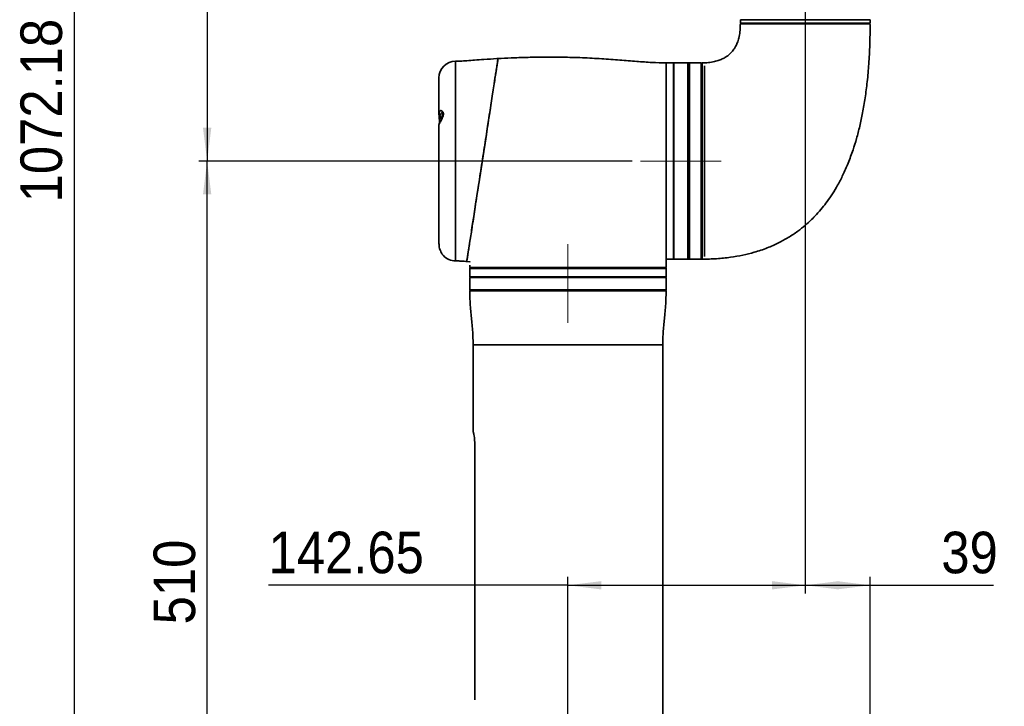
# Model space of a CAD drawing. Header units: millimetres. Extents: x 92 to 152, y 67 to 203.
# Tile 11 of 12: x 92 to 151, y 106 to 147. Entities that reach past the tile are written whole.
import ezdxf

# ---------------------------------------------------------------- set-up
doc = ezdxf.new("R2010")
doc.units = ezdxf.units.MM
doc.linetypes.add('CENTERX2', pattern=[20.32, 12.7, -2.54, 2.54, -2.54])
doc.layers.add('SLD-0', color=179, linetype='Continuous')
doc.layers.add('标注层', color=7, linetype='Continuous')
doc.styles.add('SLDTEXTSTYLE1', font='GOTHIC.TTF', dxfattribs={"width": 0.79431})
doc.styles.add('SLDTEXTSTYLE2', font='GOTHIC.TTF', dxfattribs={"width": 0.913})
doc.dimstyles.new('SLDDIMSTYLE0', dxfattribs={"dimtxt": 2.5, "dimasz": 3.5, "dimexe": 0, "dimexo": 0.0625, "dimgap": 0.625, "dimtad": 2, "dimlfac": 10, "dimrnd": 1e-09, "dimzin": 12, "dimdsep": 46, "dimtxsty": 'SLDTEXTSTYLE1', "dimblk1": 'NONE', "dimblk2": 'NONE', "dimsah": 1, "dimcen": 0.09, "dimadec": 0, "dimazin": 3, "dimtfac": 1, "dimtofl": 0, "dimtmove": 0, "dimatfit": 3, "dimldrblk": 'NONE', "dimfxl": 0, "dimfrac": 2, "dimtolj": 1, "dimtzin": 12, "dimarcsym": 0})
doc.dimstyles.new('SLDDIMSTYLE1', dxfattribs={"dimtxt": 2.5, "dimasz": 3.5, "dimexe": 0, "dimexo": 0.0625, "dimgap": 0.625, "dimtad": 2, "dimdec": 0, "dimlfac": 10, "dimrnd": 1e-09, "dimzin": 12, "dimdsep": 46, "dimtxsty": 'SLDTEXTSTYLE1', "dimblk1": 'NONE', "dimblk2": 'NONE', "dimsah": 1, "dimcen": 0.09, "dimadec": 0, "dimazin": 3, "dimtfac": 1, "dimtofl": 0, "dimtmove": 0, "dimatfit": 3, "dimldrblk": 'NONE', "dimfxl": 0, "dimfrac": 2, "dimtolj": 1, "dimtzin": 12, "dimarcsym": 0})

# ---------------------------------------------------------------- blocks, each defined once
blk = doc.blocks.new('_D')
at = {"layer": '标注层'}
for p, q in [((126.991, 194.836), (94.54, 194.836)), ((95.04, 194.836), (95.04, 87.619)), ((130.996, 87.619), (94.54, 87.619))]:
    blk.add_line(p, q, dxfattribs=at)
for points in [[(95.04, 194.836), (94.79, 192.836), (95.29, 192.836)], [(95.04, 87.619), (95.29, 89.619), (94.79, 89.619)]]:
    blk.add_solid(points, dxfattribs=at)
at = {"layer": '标注层', "insert": (91.817, 136.137), "char_height": 2.5, "attachment_point": 1, "rotation": 90, "style": 'SLDTEXTSTYLE2'}
blk.add_mtext('1072.18', dxfattribs=at)
blk = doc.blocks.new('_NONE')
blk = doc.blocks.new('_D_1')
at = {"layer": '标注层'}
for p, q in [((128.596, 138.619), (102.54, 138.619)), ((103.04, 87.619), (103.04, 138.619)), ((130.996, 87.619), (102.54, 87.619))]:
    blk.add_line(p, q, dxfattribs=at)
for points in [[(103.04, 138.619), (102.79, 136.619), (103.29, 136.619)], [(103.04, 87.619), (103.29, 89.619), (102.79, 89.619)]]:
    blk.add_solid(points, dxfattribs=at)
at = {"layer": '标注层', "insert": (99.817, 110.77), "char_height": 2.5, "attachment_point": 1, "rotation": 90, "style": 'SLDTEXTSTYLE2'}
blk.add_mtext('510', dxfattribs=at)
blk = doc.blocks.new('_D_3')
at = {"layer": '标注层'}
for p, q in [((138.991, 170.089), (138.991, 112.619)), ((124.726, 113.119), (106.733, 113.119)), ((124.726, 99.464), (124.726, 113.619)), ((124.726, 113.119), (138.991, 113.119))]:
    blk.add_line(p, q, dxfattribs=at)
for points in [[(124.726, 113.119), (126.726, 112.869), (126.726, 113.369)], [(138.991, 113.119), (136.991, 113.369), (136.991, 112.869)]]:
    blk.add_solid(points, dxfattribs=at)
at = {"layer": '标注层', "insert": (106.733, 116.341), "char_height": 2.5, "attachment_point": 1, "style": 'SLDTEXTSTYLE2'}
blk.add_mtext('142.65', dxfattribs=at)
blk = doc.blocks.new('_D_4')
at = {"layer": '标注层'}
for p, q in [((138.991, 170.089), (138.991, 112.619)), ((138.991, 113.119), (142.891, 113.119)), ((142.891, 81.349), (142.891, 113.619)), ((142.891, 113.119), (150.301, 113.119))]:
    blk.add_line(p, q, dxfattribs=at)
for points in [[(138.991, 113.119), (140.991, 112.869), (140.991, 113.369)], [(142.891, 113.119), (140.891, 113.369), (140.891, 112.869)]]:
    blk.add_solid(points, dxfattribs=at)
at = {"layer": '标注层', "insert": (147.169, 116.341), "char_height": 2.5, "attachment_point": 1, "style": 'SLDTEXTSTYLE2'}
blk.add_mtext('39', dxfattribs=at)
blk = doc.blocks.new('_D_5')
at = {"layer": '标注层'}
for p, q in [((130.341, 178.619), (102.54, 178.619)), ((103.04, 178.619), (103.04, 138.619)), ((128.596, 138.619), (102.54, 138.619))]:
    blk.add_line(p, q, dxfattribs=at)
for points in [[(103.04, 178.619), (102.79, 176.619), (103.29, 176.619)], [(103.04, 138.619), (103.29, 140.619), (102.79, 140.619)]]:
    blk.add_solid(points, dxfattribs=at)
at = {"layer": '标注层', "insert": (99.817, 156.27), "char_height": 2.5, "attachment_point": 1, "rotation": 90, "style": 'SLDTEXTSTYLE2'}
blk.add_mtext('400', dxfattribs=at)

msp = doc.modelspace()

# ---------------------------------------------------------------- linework, layer by layer
at = {"layer": 'SLD-0', "color": 179, "linetype": 'Continuous', "lineweight": 35}
for p, q in [((135.0906, 147.1186), (135.0906, 146.9186)), ((142.8406, 146.8686), (135.1406, 146.8686)), ((142.8906, 146.9186), (142.8906, 147.1186)), ((120.4562, 144.3421), (120.4828, 144.5156)), ((120.4828, 144.5156), (120.5029, 144.6462)), ((120.5029, 144.6462), (120.5182, 144.7457)), ((120.5182, 144.7457), (120.5234, 144.7795)), ((131.0756, 144.5186), (130.6256, 144.5186)), ((131.0756, 144.5186), (131.0756, 132.7186)), ((131.9406, 144.5186), (131.0956, 144.5186)), ((131.0956, 144.5186), (131.0956, 132.7186)), ((132.0406, 144.5186), (131.9406, 144.5186)), ((131.9406, 144.5186), (131.9406, 132.7186)), ((132.7406, 144.5186), (132.0406, 144.5186)), ((132.0406, 144.5186), (132.0406, 132.7186)), ((132.7406, 144.5186), (132.7406, 138.5468)), ((120.3411, 143.5946), (120.3863, 143.8883)), ((120.3863, 143.8883), (120.4241, 144.134)), ((120.4241, 144.134), (120.4562, 144.3421)), ((131.0956, 144.3186), (131.0756, 144.3186)), ((132.9406, 144.3443), (132.9406, 132.8828)), ((116.9756, 143.6186), (116.9756, 141.408)), ((120.2361, 142.9117), (120.2904, 143.2646)), ((120.2904, 143.2646), (120.3411, 143.5946)), ((120.1773, 142.5294), (120.2361, 142.9117)), ((120.0428, 141.6554), (120.112, 142.1051)), ((120.112, 142.1051), (120.1773, 142.5294)), ((117.1767, 141.5287), (117.1746, 141.5286)), ((117.1746, 141.5286), (117.1914, 141.5118)), ((117.1914, 141.5118), (117.2073, 141.4765)), ((117.2073, 141.4765), (117.2138, 141.4255)), ((119.9724, 141.1976), (120.0428, 141.6554)), ((116.996, 140.874), (116.9954, 140.8729)), ((117.019, 140.9212), (116.996, 140.874)), ((117.0539, 140.9902), (117.019, 140.9212)), ((117.1017, 141.085), (117.0539, 140.9902)), ((117.1478, 141.1831), (117.1017, 141.085)), ((117.1836, 141.2735), (117.1478, 141.1831)), ((117.2061, 141.3538), (117.1836, 141.2735)), ((117.2138, 141.4255), (117.2061, 141.3538)), ((119.8993, 140.7223), (119.9724, 141.1976)), ((116.9756, 140.8202), (116.9756, 133.6301)), ((116.9767, 140.8118), (116.9773, 140.8131)), ((119.8217, 140.2183), (119.8993, 140.7223)), ((119.6643, 139.1951), (119.7424, 139.703)), ((119.7424, 139.703), (119.8217, 140.2183)), ((119.5856, 138.6837), (119.6643, 139.1951)), ((119.5052, 138.161), (119.5856, 138.6837)), ((132.7406, 138.5468), (132.7406, 132.7186)), ((119.4254, 137.642), (119.5052, 138.161)), ((119.3488, 137.1447), (119.4254, 137.642)), ((119.2739, 136.6578), (119.3488, 137.1447)), ((119.1286, 135.7132), (119.1999, 136.1766)), ((119.1999, 136.1766), (119.2739, 136.6578)), ((119.0624, 135.2828), (119.1286, 135.7132)), ((118.9997, 134.8754), (119.0624, 135.2828)), ((118.8848, 134.1287), (118.94, 134.4873)), ((118.94, 134.4873), (118.9997, 134.8754)), ((118.7921, 133.5257), (118.836, 133.8109)), ((118.836, 133.8109), (118.8848, 134.1287)), ((116.9776, 133.6176), (116.9766, 133.6407)), ((118.7193, 133.0523), (118.7527, 133.2699)), ((118.7527, 133.2699), (118.7921, 133.5257)), ((118.6476, 132.584), (118.8285, 132.5712)), ((118.6479, 132.5883), (118.649, 132.5954)), ((118.649, 132.5954), (118.6571, 132.6485)), ((118.6571, 132.6485), (118.672, 132.745)), ((118.672, 132.745), (118.6926, 132.8792)), ((118.6926, 132.8792), (118.7193, 133.0523)), ((118.8256, 132.5744), (118.8256, 132.5413)), ((130.6256, 132.2186), (130.6256, 132.7186)), ((130.6256, 132.7186), (131.0756, 132.7186)), ((131.0756, 132.9186), (131.0956, 132.9186)), ((131.0956, 132.7186), (131.9406, 132.7186)), ((131.9406, 132.7186), (132.0406, 132.7186)), ((132.0406, 132.7186), (132.7406, 132.7186)), ((118.8256, 132.1686), (118.8256, 131.6686)), ((118.8282, 132.2186), (118.8282, 132.3686)), ((118.8282, 132.2186), (130.6256, 132.2186)), ((118.8282, 132.2186), (118.8756, 132.2186)), ((118.8756, 132.2186), (130.5712, 132.2186)), ((118.9756, 132.2186), (118.8756, 132.2186)), ((120.1405, 132.2186), (118.9556, 132.2186)), ((118.9756, 132.2186), (130.4639, 132.2186)), ((121.1114, 132.2186), (121.0756, 132.2186)), ((130.1339, 132.2186), (130.1168, 132.2186)), ((130.464, 132.2186), (130.4311, 132.2186)), ((130.464, 132.2186), (130.4639, 132.2186)), ((130.6256, 131.6686), (130.6256, 132.1686)), ((118.8256, 131.6186), (118.8256, 130.8886)), ((130.1953, 131.6186), (118.8293, 131.6186)), ((130.5756, 131.6186), (118.8756, 131.6186)), ((130.0562, 131.6186), (118.9758, 131.6186)), ((119.7116, 131.6186), (119.3912, 131.6186)), ((119.9279, 131.6186), (119.7116, 131.6186)), ((120.1974, 131.6186), (119.9019, 131.6186)), ((120.3334, 131.6186), (119.9057, 131.6186)), ((120.3557, 131.6186), (119.9279, 131.6186)), ((120.0506, 131.6186), (120.9298, 131.6186)), ((120.2412, 131.6186), (120.1405, 131.6186)), ((120.1974, 131.6186), (120.1597, 131.6186)), ((120.5721, 131.6186), (120.3334, 131.6186)), ((120.9298, 131.6186), (120.5721, 131.6186)), ((120.9298, 131.6186), (122.4898, 131.6186)), ((121.0097, 131.6186), (120.9298, 131.6186)), ((121.6861, 131.6186), (121.3208, 131.6186)), ((122.0908, 131.6186), (121.6861, 131.6186)), ((122.4898, 131.6186), (122.0908, 131.6186)), ((122.7115, 131.6186), (122.4898, 131.6186)), ((122.4898, 131.6186), (124.4926, 131.6186)), ((123.6408, 131.6186), (123.3657, 131.6186)), ((124.1314, 131.6186), (123.6408, 131.6186)), ((124.4926, 131.6186), (124.1314, 131.6186)), ((124.8964, 131.6186), (124.4926, 131.6186)), ((124.4926, 131.6186), (126.5415, 131.6186)), ((125.8104, 131.6186), (125.6355, 131.6186)), ((126.2897, 131.6186), (125.8104, 131.6186)), ((126.5415, 131.6186), (126.2897, 131.6186)), ((127.1316, 131.6186), (126.5415, 131.6186)), ((126.5415, 131.6186), (128.2308, 131.6186)), ((127.7651, 131.6186), (127.6804, 131.6186)), ((128.1381, 131.6186), (127.7651, 131.6186)), ((128.2308, 131.6186), (128.1381, 131.6186)), ((129.2538, 131.6186), (128.1381, 131.6186)), ((129.2538, 131.6186), (128.1381, 131.6186)), ((128.2308, 131.6186), (129.2259, 131.6186)), ((128.9745, 131.6186), (128.2308, 131.6186)), ((129.2538, 131.6186), (128.4415, 131.6186)), ((129.1178, 131.6186), (129.0955, 131.6186)), ((129.3107, 131.6186), (129.1178, 131.6186)), ((129.2259, 131.6186), (129.4006, 131.6186)), ((130.06, 131.6186), (129.3107, 131.6186)), ((129.5233, 131.6186), (129.3107, 131.6186)), ((129.3526, 131.6186), (130.4754, 131.6186)), ((129.4206, 131.6186), (130.6256, 131.6186)), ((129.5455, 131.6186), (129.5233, 131.6186)), ((130.6256, 130.8886), (130.6256, 131.6186)), ((118.8256, 130.8886), (130.1953, 130.8886)), ((130.5755, 130.8686), (118.8801, 130.8686)), ((120.1714, 130.8886), (118.9756, 130.8886)), ((120.1238, 130.8758), (120.0506, 130.8686)), ((129.4006, 130.8686), (120.0506, 130.8686)), ((120.1714, 130.8886), (120.1238, 130.8758)), ((129.3274, 130.8758), (129.2798, 130.8886)), ((130.4756, 130.8886), (129.2798, 130.8886)), ((129.4006, 130.8686), (129.3274, 130.8758)), ((130.5755, 130.8686), (129.4077, 130.8686)), ((130.1953, 130.8886), (130.6256, 130.8886)), ((119.0256, 127.5686), (119.0256, 122.3903)), ((130.4256, 100.2836), (130.4256, 127.5686)), ((119.1256, 106.2261), (119.1256, 121.6261)), ((119.1255, 120.899), (119.1256, 120.899)), ((119.1255, 120.6172), (119.1256, 120.6172)), ((119.1255, 120.2826), (119.1256, 120.2826)), ((119.1255, 120.1713), (119.1256, 120.1713)), ((119.1255, 120.1713), (119.1255, 120.0332)), ((119.1255, 120.0332), (119.1256, 120.0332)), ((119.1255, 120.0332), (119.1255, 119.769)), ((119.1255, 119.769), (119.1256, 119.769)), ((119.1255, 119.769), (119.1255, 119.6406)), ((119.1255, 119.6406), (119.1256, 119.6406)), ((119.1255, 119.5036), (119.1256, 119.5036)), ((119.1255, 119.5036), (119.1255, 119.3752)), ((119.1255, 119.3752), (119.1256, 119.3752)), ((119.1255, 119.2981), (119.1256, 119.2981)), ((119.1255, 119.2981), (119.1255, 118.7588)), ((119.1255, 118.7588), (119.1256, 118.7588)), ((119.1255, 118.7245), (119.1255, 118.5884)), ((119.1255, 118.7245), (119.1256, 118.7245)), ((119.1255, 118.5884), (119.1256, 118.5884)), ((119.1255, 118.5884), (119.1255, 118.532)), ((119.1255, 118.532), (119.1256, 118.532)), ((119.1255, 118.532), (119.1255, 118.2757)), ((119.1255, 118.2757), (119.1256, 118.2757)), ((119.1255, 118.2757), (119.1255, 118.2194)), ((119.1255, 118.2194), (119.1256, 118.2194)), ((119.1255, 118.2194), (119.1255, 118.0825)), ((119.1255, 118.0825), (119.1256, 118.0825)), ((119.1255, 118.0311), (119.1255, 117.9027)), ((119.1255, 118.0311), (119.1256, 118.0311)), ((119.1255, 117.9027), (119.1256, 117.9027)), ((119.1255, 117.9027), (119.1255, 117.8984)), ((119.1255, 117.8984), (119.1256, 117.8984)), ((119.1255, 117.8984), (119.1255, 117.773)), ((119.1255, 117.773), (119.1256, 117.773)), ((119.1255, 117.773), (119.1255, 117.6299)), ((119.1255, 117.6299), (119.1256, 117.6299)), ((119.1255, 117.6299), (119.1255, 117.5046)), ((119.1255, 117.5046), (119.1256, 117.5046)), ((119.1255, 117.5046), (119.1255, 117.5003)), ((119.1255, 117.5003), (119.1256, 117.5003)), ((119.1255, 117.5003), (119.1255, 117.3719)), ((119.1255, 117.3719), (119.1256, 117.3719)), ((119.1255, 117.2863), (119.1255, 117.1501)), ((119.1255, 117.2863), (119.1256, 117.2863)), ((119.1255, 117.1501), (119.1256, 117.1501)), ((119.1255, 117.1501), (119.1255, 117.0938)), ((119.1255, 117.0938), (119.1256, 117.0938)), ((119.1255, 117.0938), (119.1255, 116.8375)), ((119.1255, 116.8375), (119.1256, 116.8375)), ((119.1255, 116.8375), (119.1255, 116.7812)), ((119.1255, 116.7812), (119.1256, 116.7812)), ((119.1255, 116.7812), (119.1255, 116.6442)), ((119.1255, 116.6442), (119.1256, 116.6442)), ((119.1255, 116.3446), (119.1256, 116.3446)), ((119.1255, 116.1957), (119.1256, 116.1957)), ((119.1255, 116.0558), (119.1256, 116.0558)), ((119.1255, 116.0558), (119.1255, 115.9679)), ((119.1255, 115.9679), (119.1256, 115.9679)), ((119.1255, 115.9679), (119.1255, 115.8395)), ((119.1255, 115.8395), (119.1256, 115.8395)), ((119.1255, 115.7282), (119.1256, 115.7282)), ((119.1255, 115.7282), (119.1255, 115.2231)), ((119.1255, 115.2231), (119.1256, 115.2231)), ((119.1255, 115.1118), (119.1256, 115.1118)), ((119.1255, 115.1118), (119.1255, 114.6067)), ((119.1255, 114.6067), (119.1256, 114.6067)), ((119.1255, 114.5339), (119.1255, 114.3628)), ((119.1255, 114.5339), (119.1256, 114.5339)), ((119.1255, 114.3628), (119.1256, 114.3628)), ((119.1255, 114.3628), (119.1255, 114.1743)), ((119.1255, 114.1743), (119.1256, 114.1743)), ((119.1255, 114.1743), (119.1255, 114.0673)), ((119.1255, 114.0673), (119.1256, 114.0673)), ((119.1255, 114.0673), (119.1255, 113.9389)), ((119.1255, 113.9389), (119.1256, 113.9389)), ((119.1255, 113.5708), (119.1256, 113.5708)), ((119.1255, 113.3051), (119.1256, 113.3051)), ((119.1255, 113.0314), (119.1256, 113.0314)), ((119.1255, 112.9929), (119.1256, 112.9929)), ((119.1255, 112.9929), (119.1255, 112.7489)), ((119.1255, 112.7489), (119.1256, 112.7489)), ((119.1255, 112.7489), (119.1255, 112.6205)), ((119.1255, 112.6205), (119.1256, 112.6205)), ((119.1255, 112.6205), (119.1255, 112.3765)), ((119.1255, 112.3765), (119.1256, 112.3765)), ((119.1255, 112.3551), (119.1256, 112.3551)), ((119.1255, 112.3551), (119.1255, 112.2189)), ((119.1255, 112.2189), (119.1256, 112.2189)), ((119.1255, 112.2189), (119.1255, 112.1626)), ((119.1255, 112.1626), (119.1256, 112.1626)), ((119.1255, 112.1626), (119.1255, 111.9063)), ((119.1255, 111.9063), (119.1256, 111.9063)), ((119.1255, 111.9063), (119.1255, 111.85)), ((119.1255, 111.85), (119.1256, 111.85)), ((119.1255, 111.85), (119.1255, 111.713)), ((119.1255, 111.713), (119.1256, 111.713)), ((119.1255, 111.7045), (119.1255, 111.5476)), ((119.1255, 111.7045), (119.1256, 111.7045)), ((119.1255, 111.5476), (119.1256, 111.5476)), ((119.1255, 111.5476), (119.1255, 111.3885)), ((119.1255, 111.3885), (119.1256, 111.3885)), ((119.1255, 111.3885), (119.1255, 111.2721)), ((119.1255, 111.2721), (119.1256, 111.2721)), ((119.1255, 111.2721), (119.1255, 111.1527)), ((119.1255, 111.1527), (119.1256, 111.1527)), ((119.1255, 111.1527), (119.1255, 110.9996)), ((119.1255, 110.9996), (119.1256, 110.9996)), ((119.1255, 110.9996), (119.1255, 110.8398)), ((119.1255, 110.8398), (119.1256, 110.8398)), ((119.1255, 110.8141), (119.1256, 110.8141)), ((119.1255, 110.8141), (119.1255, 110.3432)), ((119.1255, 110.3432), (119.1256, 110.3432)), ((119.1255, 110.2491), (119.1255, 110.1129)), ((119.1255, 110.2491), (119.1256, 110.2491)), ((119.1255, 110.1129), (119.1256, 110.1129)), ((119.1255, 110.1129), (119.1255, 110.0566)), ((119.1255, 110.0566), (119.1256, 110.0566)), ((119.1255, 110.0566), (119.1255, 109.8003)), ((119.1255, 109.8003), (119.1256, 109.8003)), ((119.1255, 109.8003), (119.1255, 109.744)), ((119.1255, 109.744), (119.1256, 109.744)), ((119.1255, 109.744), (119.1255, 109.607)), ((119.1255, 109.607), (119.1256, 109.607)), ((119.1255, 109.333), (119.1256, 109.333)), ((119.1255, 109.333), (119.1255, 109.1361)), ((119.1255, 109.1361), (119.1256, 109.1361)), ((119.1255, 109.1361), (119.1255, 109.0077)), ((119.1255, 109.0077), (119.1256, 109.0077)), ((119.1255, 109.0077), (119.1255, 108.8108)), ((119.1255, 108.8108), (119.1256, 108.8108)), ((119.1255, 108.7423), (119.1256, 108.7423)), ((119.1255, 108.4767), (119.1256, 108.4767)), ((119.1255, 108.203), (119.1256, 108.203)), ((119.1255, 108.1003), (119.1256, 108.1003)), ((119.1255, 107.8428), (119.1256, 107.8428)), ((119.1255, 107.5826), (119.1256, 107.5826)), ((119.1255, 107.5695), (119.1256, 107.5695)), ((119.1255, 107.4325), (119.1256, 107.4325)), ((119.1255, 107.4179), (119.1256, 107.4179)), ((119.1255, 107.2107), (119.1256, 107.2107)), ((119.1255, 107.0044), (119.1256, 107.0044))]:
    msp.add_line(p, q, dxfattribs=at)
at = {"layer": 'SLD-0', "color": 8, "linetype": 'Continuous', "lineweight": 35}
for p, q in [((138.9906, 147.1186), (135.0906, 147.1186)), ((135.0906, 146.9186), (142.8906, 146.9186)), ((135.2123, 146.8686), (135.2123, 146.8486)), ((142.8906, 147.1186), (138.9906, 147.1186)), ((117.9756, 144.6186), (117.9756, 132.6186)), ((130.6256, 144.5186), (130.6256, 132.7186)), ((116.9773, 141.4033), (116.9798, 141.3274)), ((116.9995, 140.9225), (116.9889, 140.8536)), ((130.6256, 132.1686), (118.8256, 132.1686)), ((118.8256, 131.6686), (130.6256, 131.6686)), ((130.6255, 130.8184), (118.8257, 130.8184)), ((119.0256, 127.5686), (130.4256, 127.5686))]:
    msp.add_line(p, q, dxfattribs=at)
at = {"layer": 'SLD-0', "color": 179, "linetype": 'Continuous', "lineweight": 35}
for centre, radius, start, end in [((135.1404, 146.8186), 0.05, 88.572027, 176.538508), ((135.1406, 146.9186), 0.05, 180, 270), ((142.8406, 146.8186), 0.05, 359.554791, 90.049116), ((142.8406, 146.9186), 0.05, 270, 0), ((117.9756, 143.6186), 1, 90.00003, 180), ((132.7906, 144.4688), 0.05, 90.866753, 182.06877), ((117.9756, 133.6186), 1, 222.429763, 269.99997), ((132.7906, 132.7687), 0.05, 178.003522, 206.386377), ((132.7906, 132.7687), 0.05, 206.390117, 270.194209), ((118.8756, 132.1686), 0.05, 90, 180), ((130.5756, 132.1686), 0.05, 0, 90), ((118.8756, 131.6686), 0.05, 180, 270), ((130.5756, 131.6686), 0.05, 270, 0), ((118.8757, 130.8186), 0.05, 90, 180.189651), ((130.5755, 130.8186), 0.05, 359.810349, 90)]:
    msp.add_arc(centre, radius, start, end, dxfattribs=at)
for points, knots in [([(135.0878, 146.8199), (135.0835, 146.6761), (135.0755, 146.4052), (135.0077, 146.0381), (134.9152, 145.7435), (134.813, 145.5221), (134.7129, 145.3571), (134.5859, 145.1871), (134.4355, 145.034), (134.2462, 144.8908), (134.0524, 144.7772), (133.8106, 144.6734), (133.5126, 144.5886), (133.166, 144.5313), (132.9176, 144.5245), (132.79, 144.5211)], [0, 0, 0, 0, 0.11605469, 0.21869808, 0.30032184, 0.36492818, 0.41512688, 0.45591993, 0.53618703, 0.58745365, 0.6472559, 0.71717166, 0.79944286, 0.89697945, 1, 1, 1, 1]), ([(132.7907, 132.7202), (133.0817, 132.7256), (133.6518, 132.7362), (134.4723, 132.8224), (135.2265, 132.9525), (135.9683, 133.1369), (136.6866, 133.3792), (137.3685, 133.6816), (137.9796, 134.0185), (138.5169, 134.378), (138.9778, 134.7443), (139.3517, 135.0854), (139.6887, 135.4306), (140.0065, 135.796), (140.3244, 136.2078), (140.6371, 136.6647), (140.9556, 137.1957), (141.2736, 137.8094), (141.5845, 138.5149), (141.8527, 139.2441), (142.0816, 139.9861), (142.2747, 140.7303), (142.4487, 141.547), (142.6, 142.4412), (142.7247, 143.4183), (142.8182, 144.4839), (142.8787, 145.6271), (142.886, 146.4159), (142.8898, 146.8185)], [0, 0, 0, 0, 0.0442413, 0.0867014, 0.1253305, 0.1605596, 0.2028617, 0.2404625, 0.2738685, 0.3088815, 0.3386604, 0.3633203, 0.3858178, 0.4120019, 0.4369315, 0.4648994, 0.4961656, 0.5310556, 0.569962, 0.6133492, 0.6491523, 0.6880278, 0.7302488, 0.7761106, 0.8259271, 0.8800329, 0.9387804, 1, 1, 1, 1]), ([(138.9906, 146.8686), (139.1261, 146.8686), (139.3985, 146.8686), (139.8787, 146.8686), (140.426, 146.8686), (141.0062, 146.8686), (141.5343, 146.8686), (141.9855, 146.8686), (142.3559, 146.8686), (142.6257, 146.8686), (142.8026, 146.8686), (142.8277, 146.8686), (142.8404, 146.8686)], [0, 0, 0, 0, 0.06762, 0.136007, 0.2424578, 0.3519952, 0.4584785, 0.568053, 0.6744864, 0.7840052, 0.8904536, 1, 1, 1, 1]), ([(120.5235, 144.7791), (120.5018, 144.778), (120.2172, 144.7636), (119.7492, 144.7315), (119.1442, 144.6886), (118.6731, 144.6548), (118.292, 144.6273), (118.0693, 144.6211), (117.9756, 144.6186)], [0, 0, 0, 0, 0.02553427, 0.33477362, 0.55118218, 0.73820124, 0.88989617, 1, 1, 1, 1]), ([(120.5149, 144.7243), (120.5106, 144.6964), (120.5013, 144.6357), (120.4733, 144.4538), (120.4338, 144.1968), (120.3837, 143.8709), (120.3238, 143.4819), (120.2545, 143.0317), (120.177, 142.5279), (120.0921, 141.9757), (120.0005, 141.3802), (119.9035, 140.7499), (119.8023, 140.0922), (119.698, 139.4144), (119.592, 138.7255), (119.4858, 138.0347), (119.3806, 137.351), (119.2778, 136.6829), (119.1789, 136.0401), (119.0853, 135.4318), (118.9981, 134.865), (118.9185, 134.3475), (118.8478, 133.8881), (118.7866, 133.4901), (118.7357, 133.1589), (118.6959, 132.9002), (118.6676, 132.7164), (118.6505, 132.6051), (118.6488, 132.5942), (118.648, 132.5892)], [0, 0, 0, 0, 0.03131582, 0.06810451, 0.10490086, 0.14181362, 0.17861164, 0.21563846, 0.25278194, 0.28981092, 0.32721342, 0.36473398, 0.40213787, 0.43990709, 0.47779575, 0.51556507, 0.55353554, 0.59162661, 0.62959612, 0.66750847, 0.70554308, 0.74345342, 0.78106389, 0.81879607, 0.85640427, 0.89359192, 0.93089978, 0.96808612, 1, 1, 1, 1]), ([(130.6256, 144.5186), (130.3454, 144.5253), (129.7562, 144.5395), (128.8314, 144.6145), (127.8226, 144.6963), (126.7354, 144.7751), (125.5826, 144.8355), (124.3846, 144.8698), (123.261, 144.8737), (122.2368, 144.8548), (121.3564, 144.8241), (120.7885, 144.7934), (120.5235, 144.7791)], [0, 0, 0, 0, 0.08310743, 0.17479126, 0.27509615, 0.38331686, 0.49810054, 0.61745634, 0.73872907, 0.83133101, 0.92126729, 1, 1, 1, 1]), ([(132.7406, 132.7686), (132.7406, 132.7732), (132.7406, 132.7822), (132.7406, 132.8605), (132.7406, 133.003), (132.7406, 133.2276), (132.7406, 133.5191), (132.7406, 133.8767), (132.7406, 134.2933), (132.7406, 134.7639), (132.7406, 135.2844), (132.7406, 135.8463), (132.7406, 136.4429), (132.7406, 137.0678), (132.7406, 137.7119), (132.7406, 138.3676), (132.7406, 139.0266), (132.7406, 139.6804), (132.7406, 140.3209), (132.7406, 140.9394), (132.7406, 141.5286), (132.7406, 142.0817), (132.7406, 142.59), (132.7406, 143.0487), (132.7406, 143.4523), (132.7406, 143.7933), (132.7406, 144.0701), (132.7406, 144.2892), (132.7406, 144.439), (132.7406, 144.4589), (132.7406, 144.4688)], [0, 0, 0, 0, 0.0284074, 0.0568148, 0.0925867, 0.1284731, 0.1642453, 0.2000012, 0.2358714, 0.2716275, 0.3073754, 0.3432373, 0.3789849, 0.414744, 0.4506168, 0.4863758, 0.5221442, 0.5580271, 0.5937959, 0.6295473, 0.6654128, 0.7011639, 0.7369167, 0.7727833, 0.8085358, 0.8443083, 0.8801951, 0.9159679, 0.9579839, 1, 1, 1, 1]), ([(116.999, 140.9154), (117.0004, 140.9309), (117.0045, 140.9787), (117.002, 141.0832), (116.9891, 141.2221), (116.9758, 141.3345), (116.9773, 141.3886), (116.9778, 141.4027)], [0, 0, 0, 0, 0.1220902, 0.376832, 0.6317996, 0.9039672, 1, 1, 1, 1]), ([(116.9954, 140.8729), (116.9925, 140.8666), (116.9878, 140.8565), (116.9871, 140.855), (116.9869, 140.8545)], [0, 0, 0, 0, 0.6222306, 1, 1, 1, 1]), ([(116.9908, 140.8629), (116.9914, 140.8653), (116.9944, 140.8763), (116.997, 140.8982), (116.999, 140.9154)], [0, 0, 0, 0, 0.21557534, 1, 1, 1, 1]), ([(116.9778, 133.6404), (116.9771, 133.6199), (116.975, 133.5589), (116.992, 133.4384), (117.0302, 133.2981), (117.0874, 133.1639), (117.1585, 133.0442), (117.2158, 132.9693), (117.2423, 132.9384), (117.2384, 132.9431), (117.2376, 132.944)], [0, 0, 0, 0, 0.0740703, 0.2213126, 0.3643096, 0.5145463, 0.6803494, 0.8548705, 0.9696878, 1, 1, 1, 1]), ([(117.9756, 132.6186), (118.061, 132.6163), (118.2625, 132.6111), (118.4863, 132.5955), (118.6248, 132.5857), (118.6475, 132.584)], [0, 0, 0, 0, 0.3809989, 0.8987473, 1, 1, 1, 1]), ([(118.8266, 130.8184), (118.8284, 130.6504), (118.8319, 130.322), (118.8605, 129.85), (118.8999, 129.41), (118.9449, 128.9862), (118.9871, 128.5511), (119.0194, 128.0759), (119.0235, 127.7445), (119.0256, 127.5686)], [0, 0, 0, 0, 0.1547406, 0.3023421, 0.4353609, 0.5615668, 0.6948368, 0.8379423, 1, 1, 1, 1]), ([(130.4256, 127.5686), (130.4276, 127.7371), (130.4313, 128.0549), (130.461, 128.5107), (130.5008, 128.9337), (130.5458, 129.3567), (130.5877, 129.8079), (130.6188, 130.2995), (130.6226, 130.642), (130.6246, 130.8181)], [0, 0, 0, 0, 0.1551888, 0.2927256, 0.4205563, 0.5464311, 0.6845564, 0.8378701, 1, 1, 1, 1]), ([(119.1256, 121.6261), (119.1243, 121.6918), (119.1217, 121.8231), (119.1014, 122.0206), (119.0767, 122.1712), (119.0543, 122.2777), (119.0379, 122.347), (119.027, 122.389), (119.0267, 122.3899), (119.0266, 122.3903)], [0, 0, 0, 0, 0.13542655, 0.27039205, 0.46075052, 0.58809235, 0.71904114, 0.87993898, 1, 1, 1, 1])]:
    msp.add_open_spline(points, degree=3, knots=knots, dxfattribs=at)
at = {"layer": 'SLD-0', "color": 8, "linetype": 'Continuous', "lineweight": 35}
for points, knots in [([(132.7901, 144.5177), (132.7901, 144.5081), (132.7901, 144.4885), (132.7902, 144.3497), (132.7903, 144.1732), (132.7904, 143.985), (132.7904, 143.7568), (132.7905, 143.4915), (132.7906, 143.1942), (132.7906, 142.8651), (132.7907, 142.5024), (132.7907, 142.1118), (132.7907, 141.7), (132.7907, 141.2669), (132.7908, 140.8106), (132.7908, 140.3384), (132.7908, 139.8584), (132.7908, 139.3698), (132.7908, 138.871), (132.7908, 138.3704), (132.7908, 137.8765), (132.7908, 137.3877), (132.7908, 136.9031), (132.7908, 136.4308), (132.7908, 135.9787), (132.7908, 135.545), (132.7908, 135.1291), (132.7908, 134.7383), (132.7908, 134.3788), (132.7908, 134.0488), (132.7908, 133.7483), (132.7908, 133.4829), (132.7908, 133.2565), (132.7908, 133.0674), (132.7908, 132.9161), (132.7908, 132.8043), (132.7908, 132.7323), (132.7908, 132.7232), (132.7908, 132.7186)], [0, 0, 0, 0, 0.0407351, 0.0831492, 0.1096484, 0.1361477, 0.1634171, 0.1906865, 0.2171714, 0.2436562, 0.2709098, 0.2981636, 0.3246472, 0.3511312, 0.3783842, 0.4056371, 0.4321335, 0.4586296, 0.4858964, 0.5131628, 0.539652, 0.5661414, 0.5934002, 0.620659, 0.6471401, 0.6736214, 0.7008713, 0.7281217, 0.7546089, 0.781096, 0.8083527, 0.8356094, 0.8621083, 0.8886071, 0.9158763, 0.9431454, 0.9714595, 1, 1, 1, 1]), ([(116.9778, 141.4027), (116.9774, 141.4315), (116.9763, 141.5023), (116.9976, 141.583), (117.0396, 141.642), (117.1, 141.6622), (117.1673, 141.6388), (117.2145, 141.5817), (117.2389, 141.5099), (117.2437, 141.4274), (117.218, 141.3095), (117.1653, 141.1812), (117.0961, 141.0459), (117.0295, 140.9228), (116.9877, 140.8409), (116.9741, 140.8056), (116.9764, 140.811), (116.9767, 140.8118)], [0, 0, 0, 0, 0.0504816, 0.1239984, 0.1962575, 0.2732314, 0.3582243, 0.4309716, 0.4643361, 0.5211946, 0.5783711, 0.6526604, 0.730097, 0.821876, 0.910049, 0.9861619, 1, 1, 1, 1]), ([(117.1808, 141.527), (117.1648, 141.5259), (117.1323, 141.5235), (117.0954, 141.4853), (117.075, 141.4199), (117.075, 141.3291), (117.087, 141.2273), (117.0987, 141.1394), (117.0988, 141.0946), (117.0989, 141.0794)], [0, 0, 0, 0, 0.1480737, 0.299183, 0.4494675, 0.60752, 0.766125, 0.920319, 1, 1, 1, 1])]:
    msp.add_open_spline(points, degree=3, knots=knots, dxfattribs=at)
at = {"layer": '标注层', "linetype": 'CENTERX2', "lineweight": 18}
for p, q in [((133.9406, 138.6186), (129.0956, 138.6186)), ((124.7256, 133.6186), (124.7256, 128.8886))]:
    msp.add_line(p, q, dxfattribs=at)

# ---------------------------------------------------------------- dimensions: what is measured, and where the dimension line sits
at = {"layer": '标注层'}
for base, p1, p2, dimstyle, picture, middle in [((95.03982, 194.8361), (131.4956, 87.61855), (127.4906, 194.8361), 'SLDDIMSTYLE0', '_D', (95.03982, 141.22733)), ((103.0398, 178.6186), (129.0956, 138.6186), (130.8406, 178.6186), 'SLDDIMSTYLE1', '_D_5', (103.0398, 158.6186)), ((103.0398, 87.6186), (129.0956, 138.6186), (131.4956, 87.6186), 'SLDDIMSTYLE1', '_D_1', (103.0398, 113.1186))]:
    dim = msp.add_linear_dim(base=base, p1=p1, p2=p2, angle=90, dimstyle=dimstyle, dxfattribs=at)
    dim.commit()
    dim.dimension.update_dxf_attribs({"geometry": picture, "text_midpoint": middle, "dimtype": 160})
for base, p1, p2, dimstyle, picture, middle in [((124.7256, 113.1186), (138.9906, 170.5886), (124.7256, 98.9636), 'SLDDIMSTYLE0', '_D_3', (111.0398, 113.1186)), ((138.9906, 113.1186), (142.8906, 80.8486), (138.9906, 170.5886), 'SLDDIMSTYLE1', '_D_4', (148.7354, 113.1186))]:
    dim = msp.add_linear_dim(base=base, p1=p1, p2=p2, dimstyle=dimstyle, dxfattribs=at)
    dim.commit()
    dim.dimension.update_dxf_attribs({"geometry": picture, "text_midpoint": middle, "dimtype": 160})

doc.saveas('drawing.dxf')
